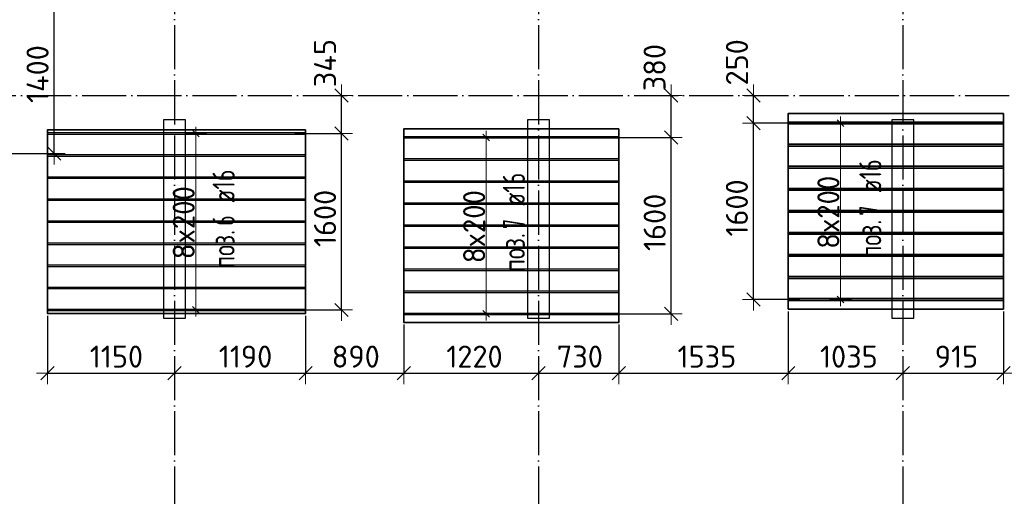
# Model space of a CAD drawing. Header units: millimetres. Extents: x 13527 to 139154, y -122592 to 61893.
# Tile 60 of 130: x 91638 to 100560, y -26934 to -22613. Entities that reach past the tile are written whole.
import ezdxf

# ---------------------------------------------------------------- set-up
doc = ezdxf.new("R2010")
doc.units = ezdxf.units.MM
doc.header["$PDMODE"] = 65
for name, pattern in [('______11', [500, 400, -50, 0, -50]), ('______2', [270, 200, -70]), ('______5', [1100, 800, -100, 100, -100])]:
    doc.linetypes.add(name, pattern=pattern)
doc.layers.add('Арм.стержн. Доп. Арм. ниж.зоны Х', color=7, linetype='Continuous', lineweight=35, true_color=0xff1cff)
doc.layers.add('Осевая линия_ общее', color=7, linetype='______5', lineweight=13, true_color=0xa0a0a0)
for name, color, linetype, lineweight in [('Колонна (1)', 7, 'Continuous', 35), ('Размерная линия_ общее_1', 7, 'Continuous', 13), ('Стена_ общее', 7, 'Continuous', 35)]:
    doc.layers.add(name, color=color, linetype=linetype, lineweight=lineweight)
doc.styles.add('ISOCPEUR', font='isocpeur.ttf')
doc.dimstyles.new('DIMSTYLE_8', dxfattribs={"dimtxt": 200, "dimasz": 200, "dimexe": 0, "dimexo": 0, "dimgap": 100, "dimtad": 2, "dimdec": 0, "dimrnd": 5, "dimzin": 12, "dimdsep": 46, "dimtxsty": 'ISOCPEUR', "dimblk1": 'ALL_ML_STRICH', "dimblk2": 'ALL_ML_STRICH', "dimsah": 1, "dimcen": 0, "dimclrd": 7, "dimclre": 256, "dimclrt": 7, "dimadec": 0, "dimazin": 0, "dimtfac": 1, "dimtdec": 0, "dimtix": 1, "dimtmove": 2, "dimatfit": 3, "dimfxl": 0, "dimtvp": 1.2, "dimtzin": 0, "dimlwd": 0, "dimlwe": -3, "dimarcsym": 0})
doc.dimstyles.new('DIMSTYLE_9', dxfattribs={"dimtxt": 200, "dimasz": 200, "dimexe": 0, "dimexo": 0, "dimgap": 100, "dimtad": 2, "dimdec": 0, "dimrnd": 5, "dimzin": 12, "dimdsep": 46, "dimtxsty": 'ISOCPEUR', "dimblk1": 'ALL_ML_STRICH', "dimblk2": 'ALL_ML_STRICH', "dimsah": 1, "dimcen": 0, "dimclrd": 7, "dimclre": 256, "dimclrt": 7, "dimadec": 0, "dimazin": 0, "dimtfac": 1, "dimtdec": 0, "dimtix": 1, "dimtmove": 2, "dimatfit": 3, "dimfxl": 0, "dimtzin": 0, "dimlwd": 0, "dimlwe": -3, "dimarcsym": 0})

# ---------------------------------------------------------------- blocks, each defined once
blk = doc.blocks.new('СЛОЖНЫЙ_ОБЪЕКТ_2')
at = {"layer": 'Колонна (1)', "color": 9, "lineweight": -3, "true_color": 0xc7c7c7, "transparency": 33554687}
for p, q in [((92940, -23520), (92940, -25320)), ((93140, -23520), (92940, -23520)), ((93140, -25320), (93140, -23520)), ((96240, -23520), (96240, -25320)), ((96440, -23520), (96240, -23520)), ((96440, -25320), (96440, -23520)), ((99540, -23520), (99540, -25320)), ((99740, -23520), (99540, -23520)), ((99740, -25320), (99740, -23520)), ((92940, -25320), (93140, -25320)), ((96240, -25320), (96440, -25320)), ((99540, -25320), (99740, -25320))]:
    blk.add_line(p, q, dxfattribs=at)
blk = doc.blocks.new('ALL_ML_STRICH')
at = {"color": 0, "linetype": 'ByBlock', "lineweight": -2}
for p, q in [((0, -0.5), (0, 0.5)), ((-1, 0), (0.5, 0)), ((-0.3, -0.3), (0.3, 0.3))]:
    blk.add_line(p, q, dxfattribs=at)
blk = doc.blocks.new('*D97')
at = {"layer": 'DEFPOINTS', "color": 7, "linetype": 'Continuous', "lineweight": 13, "transparency": 33554687}
for p in [(94109.8, -23644.7), (94115, -25244.7), (94554.5, -25244.7)]:
    blk.add_point(p, dxfattribs=at)
at = {"layer": 'Размерная линия_ общее_1', "color": 253, "linetype": 'Continuous', "lineweight": -2, "true_color": 0xa0a0a0, "transparency": 33554687}
for p, q in [((94129.8, -23644.7), (94554.5, -23644.7)), ((94135, -25244.7), (94554.5, -25244.7))]:
    blk.add_line(p, q, dxfattribs=at)
at = {"layer": 'Размерная линия_ общее_1', "color": 7, "linetype": 'Continuous', "lineweight": -2, "transparency": 33554687}
blk.add_line((94554.5, -25244.7), (94554.5, -23644.7), dxfattribs=at)
at = {"layer": 'Размерная линия_ общее_1', "color": 7, "linetype": 'Continuous', "lineweight": 13, "transparency": 33554687, "xscale": 200, "yscale": 200, "zscale": 200}
for p, rotation in [((94554.5, -23644.7), 90), ((94554.5, -25244.7), 270)]:
    blk.add_blockref('ALL_ML_STRICH', p, dxfattribs=dict(at, rotation=rotation))
at = {"layer": 'Размерная линия_ общее_1', "color": 7, "linetype": 'Continuous', "lineweight": 13, "transparency": 33554687, "insert": (94404.5, -24414.7), "char_height": 200, "width": 800, "attachment_point": 5, "rotation": 90, "style": 'ISOCPEUR'}
blk.add_mtext('\\A1;{1600}', dxfattribs=at)
blk = doc.blocks.new('*D98')
at = {"layer": 'DEFPOINTS', "color": 7, "linetype": 'Continuous', "lineweight": 13, "transparency": 33554687}
for p in [(94544.2, -23300), (94109.8, -23644.7), (94554.5, -23644.7)]:
    blk.add_point(p, dxfattribs=at)
at = {"layer": 'Размерная линия_ общее_1', "color": 253, "linetype": 'Continuous', "lineweight": -2, "true_color": 0xa0a0a0, "transparency": 33554687}
for p, q in [((94554.5, -23300), (94554.5, -23300)), ((94129.8, -23644.7), (94554.5, -23644.7))]:
    blk.add_line(p, q, dxfattribs=at)
at = {"layer": 'Размерная линия_ общее_1', "color": 7, "linetype": 'Continuous', "lineweight": -2, "transparency": 33554687}
blk.add_line((94554.5, -23644.7), (94554.5, -23300), dxfattribs=at)
at = {"layer": 'Размерная линия_ общее_1', "color": 7, "linetype": 'Continuous', "lineweight": 13, "transparency": 33554687, "xscale": 200, "yscale": 200, "zscale": 200}
for p, rotation in [((94554.5, -23300), 90), ((94554.5, -23644.7), 270)]:
    blk.add_blockref('ALL_ML_STRICH', p, dxfattribs=dict(at, rotation=rotation))
at = {"layer": 'Размерная линия_ общее_1', "color": 7, "linetype": 'Continuous', "lineweight": 13, "transparency": 33554687, "insert": (94405.1, -23006.9), "char_height": 200, "width": 600, "attachment_point": 5, "rotation": 90, "style": 'ISOCPEUR'}
blk.add_mtext('\\A1;{345}', dxfattribs=at)
blk = doc.blocks.new('*D99')
at = {"layer": 'DEFPOINTS', "color": 7, "linetype": 'Continuous', "lineweight": 13, "transparency": 33554687}
for p in [(98731.3, -23550.2), (98286.6, -25150.2), (98726.1, -25150.2)]:
    blk.add_point(p, dxfattribs=at)
at = {"layer": 'Размерная линия_ общее_1', "color": 253, "linetype": 'Continuous', "lineweight": -2, "true_color": 0xa0a0a0, "transparency": 33554687}
for p, q in [((98711.3, -23550.2), (98286.6, -23550.2)), ((98706.1, -25150.2), (98286.6, -25150.2))]:
    blk.add_line(p, q, dxfattribs=at)
at = {"layer": 'Размерная линия_ общее_1', "color": 7, "linetype": 'Continuous', "lineweight": -2, "transparency": 33554687}
blk.add_line((98286.6, -25150.2), (98286.6, -23550.2), dxfattribs=at)
at = {"layer": 'Размерная линия_ общее_1', "color": 7, "linetype": 'Continuous', "lineweight": 13, "transparency": 33554687, "xscale": 200, "yscale": 200, "zscale": 200}
for p, rotation in [((98286.6, -23550.2), 90), ((98286.6, -25150.2), 270)]:
    blk.add_blockref('ALL_ML_STRICH', p, dxfattribs=dict(at, rotation=rotation))
at = {"layer": 'Размерная линия_ общее_1', "color": 7, "linetype": 'Continuous', "lineweight": 13, "transparency": 33554687, "insert": (98136.6, -24320.2), "char_height": 200, "width": 800, "attachment_point": 5, "rotation": 90, "style": 'ISOCPEUR'}
blk.add_mtext('\\A1;{1600}', dxfattribs=at)
blk = doc.blocks.new('*D100')
at = {"layer": 'DEFPOINTS', "color": 7, "linetype": 'Continuous', "lineweight": 13, "transparency": 33554687}
for p in [(98297, -23300), (98286.6, -23550.2), (98731.3, -23550.2)]:
    blk.add_point(p, dxfattribs=at)
at = {"layer": 'Размерная линия_ общее_1', "color": 253, "linetype": 'Continuous', "lineweight": -2, "true_color": 0xa0a0a0, "transparency": 33554687}
for p, q in [((98286.6, -23300), (98286.6, -23300)), ((98711.3, -23550.2), (98286.6, -23550.2))]:
    blk.add_line(p, q, dxfattribs=at)
at = {"layer": 'Размерная линия_ общее_1', "color": 7, "linetype": 'Continuous', "lineweight": -2, "transparency": 33554687}
blk.add_line((98286.6, -23550.2), (98286.6, -23300), dxfattribs=at)
at = {"layer": 'Размерная линия_ общее_1', "color": 7, "linetype": 'Continuous', "lineweight": 13, "transparency": 33554687, "xscale": 200, "yscale": 200, "zscale": 200}
for p, rotation in [((98286.6, -23300), 90), ((98286.6, -23550.2), 270)]:
    blk.add_blockref('ALL_ML_STRICH', p, dxfattribs=dict(at, rotation=rotation))
at = {"layer": 'Размерная линия_ общее_1', "color": 7, "linetype": 'Continuous', "lineweight": 13, "transparency": 33554687, "insert": (98137.4, -22999.7), "char_height": 200, "width": 600, "attachment_point": 5, "rotation": 90, "style": 'ISOCPEUR'}
blk.add_mtext('\\A1;{250}', dxfattribs=at)
blk = doc.blocks.new('*D101')
at = {"layer": 'DEFPOINTS', "color": 7, "linetype": 'Continuous', "lineweight": 13, "transparency": 33554687}
for p in [(96947.3, -23680.6), (96895.6, -25280.6), (97542, -25280.6)]:
    blk.add_point(p, dxfattribs=at)
at = {"layer": 'Размерная линия_ общее_1', "color": 253, "linetype": 'Continuous', "lineweight": -2, "true_color": 0xa0a0a0, "transparency": 33554687}
for p, q in [((96967.3, -23680.6), (97542, -23680.6)), ((96915.6, -25280.6), (97542, -25280.6))]:
    blk.add_line(p, q, dxfattribs=at)
at = {"layer": 'Размерная линия_ общее_1', "color": 7, "linetype": 'Continuous', "lineweight": -2, "transparency": 33554687}
blk.add_line((97542, -25280.6), (97542, -23680.6), dxfattribs=at)
at = {"layer": 'Размерная линия_ общее_1', "color": 7, "linetype": 'Continuous', "lineweight": 13, "transparency": 33554687, "xscale": 200, "yscale": 200, "zscale": 200}
for p, rotation in [((97542, -23680.6), 90), ((97542, -25280.6), 270)]:
    blk.add_blockref('ALL_ML_STRICH', p, dxfattribs=dict(at, rotation=rotation))
at = {"layer": 'Размерная линия_ общее_1', "color": 7, "linetype": 'Continuous', "lineweight": 13, "transparency": 33554687, "insert": (97392, -24450.6), "char_height": 200, "width": 800, "attachment_point": 5, "rotation": 90, "style": 'ISOCPEUR'}
blk.add_mtext('\\A1;{1600}', dxfattribs=at)
blk = doc.blocks.new('*D102')
at = {"layer": 'DEFPOINTS', "color": 7, "linetype": 'Continuous', "lineweight": 13, "transparency": 33554687}
for p in [(97542, -23300), (96947.3, -23680.6), (97542, -23680.6)]:
    blk.add_point(p, dxfattribs=at)
at = {"layer": 'Размерная линия_ общее_1', "color": 253, "linetype": 'Continuous', "lineweight": -2, "true_color": 0xa0a0a0, "transparency": 33554687}
for p, q in [((97542, -23300), (97542, -23300)), ((96967.3, -23680.6), (97542, -23680.6))]:
    blk.add_line(p, q, dxfattribs=at)
at = {"layer": 'Размерная линия_ общее_1', "color": 7, "linetype": 'Continuous', "lineweight": -2, "transparency": 33554687}
blk.add_line((97542, -23680.6), (97542, -23300), dxfattribs=at)
at = {"layer": 'Размерная линия_ общее_1', "color": 7, "linetype": 'Continuous', "lineweight": 13, "transparency": 33554687, "xscale": 200, "yscale": 200, "zscale": 200}
for p, rotation in [((97542, -23300), 90), ((97542, -23680.6), 270)]:
    blk.add_blockref('ALL_ML_STRICH', p, dxfattribs=dict(at, rotation=rotation))
at = {"layer": 'Размерная линия_ общее_1', "color": 7, "linetype": 'Continuous', "lineweight": 13, "transparency": 33554687, "insert": (97390.8, -23047.5), "char_height": 200, "width": 600, "attachment_point": 5, "rotation": 90, "style": 'ISOCPEUR'}
blk.add_mtext('\\A1;{380}', dxfattribs=at)
blk = doc.blocks.new('*D103')
at = {"layer": 'DEFPOINTS', "color": 7, "linetype": 'Continuous', "lineweight": 13, "transparency": 33554687}
for p in [(91888.7, -25276.7), (93040, -25751.3), (91888.7, -25817.5)]:
    blk.add_point(p, dxfattribs=at)
at = {"layer": 'Размерная линия_ общее_1', "color": 253, "linetype": 'Continuous', "lineweight": -2, "true_color": 0xa0a0a0, "transparency": 33554687}
for p, q in [((91888.7, -25296.7), (91888.7, -25817.5)), ((93040, -25771.3), (93040, -25817.5))]:
    blk.add_line(p, q, dxfattribs=at)
at = {"layer": 'Размерная линия_ общее_1', "color": 7, "linetype": 'Continuous', "lineweight": -2, "transparency": 33554687}
blk.add_line((91888.7, -25817.5), (93040, -25817.5), dxfattribs=at)
at = {"layer": 'Размерная линия_ общее_1', "color": 7, "linetype": 'Continuous', "lineweight": 13, "transparency": 33554687, "xscale": 200, "yscale": 200, "zscale": 200, "rotation": 180}
blk.add_blockref('ALL_ML_STRICH', (91888.7, -25817.5), dxfattribs=at)
at = {"layer": 'Размерная линия_ общее_1', "color": 7, "linetype": 'Continuous', "lineweight": 13, "transparency": 33554687, "xscale": 200, "yscale": 200, "zscale": 200}
blk.add_blockref('ALL_ML_STRICH', (93040, -25817.5), dxfattribs=at)
at = {"layer": 'Размерная линия_ общее_1', "color": 7, "linetype": 'Continuous', "lineweight": 13, "transparency": 33554687, "insert": (92514.3, -25667.5), "char_height": 200, "width": 800, "attachment_point": 5, "style": 'ISOCPEUR'}
blk.add_mtext('\\A1;{1150}', dxfattribs=at)
blk = doc.blocks.new('*D104')
at = {"layer": 'DEFPOINTS', "color": 7, "linetype": 'Continuous', "lineweight": 13, "transparency": 33554687}
for p in [(94228.7, -25276.7), (93040, -25751.3), (93040, -25817.5)]:
    blk.add_point(p, dxfattribs=at)
at = {"layer": 'Размерная линия_ общее_1', "color": 253, "linetype": 'Continuous', "lineweight": -2, "true_color": 0xa0a0a0, "transparency": 33554687}
for p, q in [((94228.7, -25296.7), (94228.7, -25817.5)), ((93040, -25771.3), (93040, -25817.5))]:
    blk.add_line(p, q, dxfattribs=at)
at = {"layer": 'Размерная линия_ общее_1', "color": 7, "linetype": 'Continuous', "lineweight": -2, "transparency": 33554687}
blk.add_line((93040, -25817.5), (94228.7, -25817.5), dxfattribs=at)
at = {"layer": 'Размерная линия_ общее_1', "color": 7, "linetype": 'Continuous', "lineweight": 13, "transparency": 33554687, "xscale": 200, "yscale": 200, "zscale": 200, "rotation": 180}
blk.add_blockref('ALL_ML_STRICH', (93040, -25817.5), dxfattribs=at)
at = {"layer": 'Размерная линия_ общее_1', "color": 7, "linetype": 'Continuous', "lineweight": 13, "transparency": 33554687, "xscale": 200, "yscale": 200, "zscale": 200}
blk.add_blockref('ALL_ML_STRICH', (94228.7, -25817.5), dxfattribs=at)
at = {"layer": 'Размерная линия_ общее_1', "color": 7, "linetype": 'Continuous', "lineweight": 13, "transparency": 33554687, "insert": (93684.3, -25667.5), "char_height": 200, "width": 800, "attachment_point": 5, "style": 'ISOCPEUR'}
blk.add_mtext('\\A1;{1190}', dxfattribs=at)
blk = doc.blocks.new('*D105')
at = {"layer": 'DEFPOINTS', "color": 7, "linetype": 'Continuous', "lineweight": 13, "transparency": 33554687}
for p in [(94228.7, -25276.7), (95117.6, -25357.6), (94228.7, -25817.5)]:
    blk.add_point(p, dxfattribs=at)
at = {"layer": 'Размерная линия_ общее_1', "color": 253, "linetype": 'Continuous', "lineweight": -2, "true_color": 0xa0a0a0, "transparency": 33554687}
for p, q in [((94228.7, -25296.7), (94228.7, -25817.5)), ((95117.6, -25377.6), (95117.6, -25817.5))]:
    blk.add_line(p, q, dxfattribs=at)
at = {"layer": 'Размерная линия_ общее_1', "color": 7, "linetype": 'Continuous', "lineweight": -2, "transparency": 33554687}
blk.add_line((94228.7, -25817.5), (95117.6, -25817.5), dxfattribs=at)
at = {"layer": 'Размерная линия_ общее_1', "color": 7, "linetype": 'Continuous', "lineweight": 13, "transparency": 33554687, "xscale": 200, "yscale": 200, "zscale": 200, "rotation": 180}
blk.add_blockref('ALL_ML_STRICH', (94228.7, -25817.5), dxfattribs=at)
at = {"layer": 'Размерная линия_ общее_1', "color": 7, "linetype": 'Continuous', "lineweight": 13, "transparency": 33554687, "xscale": 200, "yscale": 200, "zscale": 200}
blk.add_blockref('ALL_ML_STRICH', (95117.6, -25817.5), dxfattribs=at)
at = {"layer": 'Размерная линия_ общее_1', "color": 7, "linetype": 'Continuous', "lineweight": 13, "transparency": 33554687, "insert": (94683.1, -25667.5), "char_height": 200, "width": 600, "attachment_point": 5, "style": 'ISOCPEUR'}
blk.add_mtext('\\A1;{890}', dxfattribs=at)
blk = doc.blocks.new('*D106')
at = {"layer": 'DEFPOINTS', "color": 7, "linetype": 'Continuous', "lineweight": 13, "transparency": 33554687}
for p in [(95117.6, -25357.6), (95117.6, -25817.5), (96340, -25827.5)]:
    blk.add_point(p, dxfattribs=at)
at = {"layer": 'Размерная линия_ общее_1', "color": 253, "linetype": 'Continuous', "lineweight": -2, "true_color": 0xa0a0a0, "transparency": 33554687}
for p, q in [((95117.6, -25377.6), (95117.6, -25817.5)), ((96340, -25817.5), (96340, -25817.5))]:
    blk.add_line(p, q, dxfattribs=at)
at = {"layer": 'Размерная линия_ общее_1', "color": 7, "linetype": 'Continuous', "lineweight": -2, "transparency": 33554687}
blk.add_line((95117.6, -25817.5), (96340, -25817.5), dxfattribs=at)
at = {"layer": 'Размерная линия_ общее_1', "color": 7, "linetype": 'Continuous', "lineweight": 13, "transparency": 33554687, "xscale": 200, "yscale": 200, "zscale": 200, "rotation": 180}
blk.add_blockref('ALL_ML_STRICH', (95117.6, -25817.5), dxfattribs=at)
at = {"layer": 'Размерная линия_ общее_1', "color": 7, "linetype": 'Continuous', "lineweight": 13, "transparency": 33554687, "xscale": 200, "yscale": 200, "zscale": 200}
blk.add_blockref('ALL_ML_STRICH', (96340, -25817.5), dxfattribs=at)
at = {"layer": 'Размерная линия_ общее_1', "color": 7, "linetype": 'Continuous', "lineweight": 13, "transparency": 33554687, "insert": (95758.8, -25667.5), "char_height": 200, "width": 800, "attachment_point": 5, "style": 'ISOCPEUR'}
blk.add_mtext('\\A1;{1220}', dxfattribs=at)
blk = doc.blocks.new('*D107')
at = {"layer": 'DEFPOINTS', "color": 7, "linetype": 'Continuous', "lineweight": 13, "transparency": 33554687}
for p in [(97067.6, -25357.6), (96340, -25817.5), (96340, -25827.5)]:
    blk.add_point(p, dxfattribs=at)
at = {"layer": 'Размерная линия_ общее_1', "color": 253, "linetype": 'Continuous', "lineweight": -2, "true_color": 0xa0a0a0, "transparency": 33554687}
for p, q in [((97067.6, -25377.6), (97067.6, -25817.5)), ((96340, -25817.5), (96340, -25817.5))]:
    blk.add_line(p, q, dxfattribs=at)
at = {"layer": 'Размерная линия_ общее_1', "color": 7, "linetype": 'Continuous', "lineweight": -2, "transparency": 33554687}
blk.add_line((96340, -25817.5), (97067.6, -25817.5), dxfattribs=at)
at = {"layer": 'Размерная линия_ общее_1', "color": 7, "linetype": 'Continuous', "lineweight": 13, "transparency": 33554687, "xscale": 200, "yscale": 200, "zscale": 200, "rotation": 180}
blk.add_blockref('ALL_ML_STRICH', (96340, -25817.5), dxfattribs=at)
at = {"layer": 'Размерная линия_ общее_1', "color": 7, "linetype": 'Continuous', "lineweight": 13, "transparency": 33554687, "xscale": 200, "yscale": 200, "zscale": 200}
blk.add_blockref('ALL_ML_STRICH', (97067.6, -25817.5), dxfattribs=at)
at = {"layer": 'Размерная линия_ общее_1', "color": 7, "linetype": 'Continuous', "lineweight": 13, "transparency": 33554687, "insert": (96713.8, -25667.5), "char_height": 200, "width": 600, "attachment_point": 5, "style": 'ISOCPEUR'}
blk.add_mtext('\\A1;{730}', dxfattribs=at)
blk = doc.blocks.new('*D108')
at = {"layer": 'DEFPOINTS', "color": 7, "linetype": 'Continuous', "lineweight": 13, "transparency": 33554687}
for p in [(98602.7, -25237.2), (97067.6, -25357.6), (97067.6, -25817.5)]:
    blk.add_point(p, dxfattribs=at)
at = {"layer": 'Размерная линия_ общее_1', "color": 253, "linetype": 'Continuous', "lineweight": -2, "true_color": 0xa0a0a0, "transparency": 33554687}
for p, q in [((98602.7, -25257.2), (98602.7, -25817.5)), ((97067.6, -25377.6), (97067.6, -25817.5))]:
    blk.add_line(p, q, dxfattribs=at)
at = {"layer": 'Размерная линия_ общее_1', "color": 7, "linetype": 'Continuous', "lineweight": -2, "transparency": 33554687}
blk.add_line((97067.6, -25817.5), (98602.7, -25817.5), dxfattribs=at)
at = {"layer": 'Размерная линия_ общее_1', "color": 7, "linetype": 'Continuous', "lineweight": 13, "transparency": 33554687, "xscale": 200, "yscale": 200, "zscale": 200, "rotation": 180}
blk.add_blockref('ALL_ML_STRICH', (97067.6, -25817.5), dxfattribs=at)
at = {"layer": 'Размерная линия_ общее_1', "color": 7, "linetype": 'Continuous', "lineweight": 13, "transparency": 33554687, "xscale": 200, "yscale": 200, "zscale": 200}
blk.add_blockref('ALL_ML_STRICH', (98602.7, -25817.5), dxfattribs=at)
at = {"layer": 'Размерная линия_ общее_1', "color": 7, "linetype": 'Continuous', "lineweight": 13, "transparency": 33554687, "insert": (97865.1, -25667.5), "char_height": 200, "width": 800, "attachment_point": 5, "style": 'ISOCPEUR'}
blk.add_mtext('\\A1;{1535}', dxfattribs=at)
blk = doc.blocks.new('*D109')
at = {"layer": 'DEFPOINTS', "color": 7, "linetype": 'Continuous', "lineweight": 13, "transparency": 33554687}
for p in [(98602.7, -25237.2), (98602.7, -25817.5), (99640, -25816.3)]:
    blk.add_point(p, dxfattribs=at)
at = {"layer": 'Размерная линия_ общее_1', "color": 253, "linetype": 'Continuous', "lineweight": -2, "true_color": 0xa0a0a0, "transparency": 33554687}
for p, q in [((98602.7, -25257.2), (98602.7, -25817.5)), ((99640, -25817.5), (99640, -25817.5))]:
    blk.add_line(p, q, dxfattribs=at)
at = {"layer": 'Размерная линия_ общее_1', "color": 7, "linetype": 'Continuous', "lineweight": -2, "transparency": 33554687}
blk.add_line((98602.7, -25817.5), (99640, -25817.5), dxfattribs=at)
at = {"layer": 'Размерная линия_ общее_1', "color": 7, "linetype": 'Continuous', "lineweight": 13, "transparency": 33554687, "xscale": 200, "yscale": 200, "zscale": 200, "rotation": 180}
blk.add_blockref('ALL_ML_STRICH', (98602.7, -25817.5), dxfattribs=at)
at = {"layer": 'Размерная линия_ общее_1', "color": 7, "linetype": 'Continuous', "lineweight": 13, "transparency": 33554687, "xscale": 200, "yscale": 200, "zscale": 200}
blk.add_blockref('ALL_ML_STRICH', (99640, -25817.5), dxfattribs=at)
at = {"layer": 'Размерная линия_ общее_1', "color": 7, "linetype": 'Continuous', "lineweight": 13, "transparency": 33554687, "insert": (99151.3, -25667.5), "char_height": 200, "width": 800, "attachment_point": 5, "style": 'ISOCPEUR'}
blk.add_mtext('\\A1;{1035}', dxfattribs=at)
blk = doc.blocks.new('*D110')
at = {"layer": 'DEFPOINTS', "color": 7, "linetype": 'Continuous', "lineweight": 13, "transparency": 33554687}
for p in [(100552.7, -25237.2), (99640, -25816.3), (99640, -25817.5)]:
    blk.add_point(p, dxfattribs=at)
at = {"layer": 'Размерная линия_ общее_1', "color": 253, "linetype": 'Continuous', "lineweight": -2, "true_color": 0xa0a0a0, "transparency": 33554687}
for p, q in [((100552.7, -25257.2), (100552.7, -25817.5)), ((99640, -25817.5), (99640, -25817.5))]:
    blk.add_line(p, q, dxfattribs=at)
at = {"layer": 'Размерная линия_ общее_1', "color": 7, "linetype": 'Continuous', "lineweight": -2, "transparency": 33554687}
blk.add_line((99640, -25817.5), (100552.7, -25817.5), dxfattribs=at)
at = {"layer": 'Размерная линия_ общее_1', "color": 7, "linetype": 'Continuous', "lineweight": 13, "transparency": 33554687, "xscale": 200, "yscale": 200, "zscale": 200, "rotation": 180}
blk.add_blockref('ALL_ML_STRICH', (99640, -25817.5), dxfattribs=at)
at = {"layer": 'Размерная линия_ общее_1', "color": 7, "linetype": 'Continuous', "lineweight": 13, "transparency": 33554687, "xscale": 200, "yscale": 200, "zscale": 200}
blk.add_blockref('ALL_ML_STRICH', (100552.7, -25817.5), dxfattribs=at)
at = {"layer": 'Размерная линия_ общее_1', "color": 7, "linetype": 'Continuous', "lineweight": 13, "transparency": 33554687, "insert": (100126.3, -25667.5), "char_height": 200, "width": 600, "attachment_point": 5, "style": 'ISOCPEUR'}
blk.add_mtext('\\A1;{915}', dxfattribs=at)
blk = doc.blocks.new('*D119')
at = {"layer": 'DEFPOINTS', "color": 7, "linetype": 'Continuous', "lineweight": 13, "transparency": 33554687}
for p in [(91198.7, -22426.1), (91312.5, -23826.1), (91949.6, -23826.1)]:
    blk.add_point(p, dxfattribs=at)
at = {"layer": 'Размерная линия_ общее_1', "color": 253, "linetype": 'Continuous', "lineweight": -2, "true_color": 0xa0a0a0, "transparency": 33554687}
for p, q in [((91218.7, -22426.1), (91949.6, -22426.1)), ((91332.5, -23826.1), (91949.6, -23826.1))]:
    blk.add_line(p, q, dxfattribs=at)
at = {"layer": 'Размерная линия_ общее_1', "color": 7, "linetype": 'Continuous', "lineweight": -2, "transparency": 33554687}
blk.add_line((91949.6, -23826.1), (91949.6, -22426.1), dxfattribs=at)
at = {"layer": 'Размерная линия_ общее_1', "color": 7, "linetype": 'Continuous', "lineweight": 13, "transparency": 33554687, "xscale": 200, "yscale": 200, "zscale": 200}
for p, rotation in [((91949.6, -22426.1), 90), ((91949.6, -23826.1), 270)]:
    blk.add_blockref('ALL_ML_STRICH', p, dxfattribs=dict(at, rotation=rotation))
at = {"layer": 'Размерная линия_ общее_1', "color": 7, "linetype": 'Continuous', "lineweight": 13, "transparency": 33554687, "insert": (91799.6, -23106.1), "char_height": 200, "width": 800, "attachment_point": 5, "rotation": 90, "style": 'ISOCPEUR'}
blk.add_mtext('\\A1;{1400}', dxfattribs=at)

msp = doc.modelspace()

# ---------------------------------------------------------------- linework, layer by layer
at = {"layer": 'Арм.стержн. Доп. Арм. ниж.зоны Х', "color": 253, "linetype": 'Continuous', "lineweight": -3, "true_color": 0xa0a0a0, "transparency": 33554687}
for p, q in [((99075.8, -23550.2), (98975.8, -23550.2)), ((99075.8, -23550.2), (99175.8, -23550.2)), ((93234, -23644.7), (93134, -23644.7)), ((93234, -23644.7), (93334, -23644.7)), ((95865.8, -23680.6), (95765.8, -23680.6)), ((95865.8, -23680.6), (95965.8, -23680.6)), ((99075.8, -25150.2), (98975.8, -25150.2)), ((99075.8, -25150.2), (99175.8, -25150.2)), ((93234, -25244.7), (93134, -25244.7)), ((93234, -25244.7), (93334, -25244.7)), ((95865.8, -25280.6), (95765.8, -25280.6)), ((95865.8, -25280.6), (95965.8, -25280.6))]:
    msp.add_line(p, q, dxfattribs=at)
at = {"layer": 'Арм.стержн. Доп. Арм. ниж.зоны Х', "color": 7, "linetype": 'Continuous', "lineweight": 25, "transparency": 33554687}
for p, q in [((99105.8, -23580.2), (99045.8, -23520.2)), ((93264, -23674.7), (93204, -23614.7)), ((95895.8, -23710.6), (95835.8, -23650.6)), ((99105.8, -25180.2), (99045.8, -25120.2)), ((93264, -25274.7), (93204, -25214.7)), ((95895.8, -25310.6), (95835.8, -25250.6))]:
    msp.add_line(p, q, dxfattribs=at)
at = {"layer": 'Арм.стержн. Доп. Арм. ниж.зоны Х', "color": 7, "linetype": 'Continuous', "lineweight": 13, "transparency": 33554687}
for p, q in [((99075.8, -23550.2), (99075.8, -23490.2)), ((93234, -23644.7), (93234, -23584.7)), ((95865.8, -23680.6), (95865.8, -23620.6)), ((99075.8, -25150.2), (99075.8, -25210.2)), ((93234, -25244.7), (93234, -25304.7)), ((95865.8, -25280.6), (95865.8, -25340.6))]:
    msp.add_line(p, q, dxfattribs=at)
at = {"layer": 'Арм.стержн. Доп. Арм. ниж.зоны Х', "color": 52, "linetype": 'Continuous', "lineweight": 35, "transparency": 33554687}
for points in [[(100552.7, -23463.2), (98602.7, -23463.2), (98602.7, -25237.2), (100552.7, -25237.2), (100552.7, -23463.2)], [(94228.7, -23612.7), (91888.7, -23612.7), (91888.7, -25276.7), (94228.7, -25276.7), (94228.7, -23612.7)], [(97067.6, -23603.6), (95117.6, -23603.6), (95117.6, -25357.6), (97067.6, -25357.6), (97067.6, -23603.6)]]:
    msp.add_lwpolyline(points, dxfattribs=at)
at = {"layer": 'Арм.стержн. Доп. Арм. ниж.зоны Х', "color": 7, "linetype": 'Continuous', "lineweight": 35, "transparency": 33554687}
for points in [[(98602.7, -23542.2), (100552.7, -23542.2), (100552.7, -23558.2), (98602.7, -23558.2), (98602.7, -23542.2)], [(98602.7, -23742.2), (100552.7, -23742.2), (100552.7, -23758.2), (98602.7, -23758.2), (98602.7, -23742.2)], [(98602.7, -23942.2), (100552.7, -23942.2), (100552.7, -23958.2), (98602.7, -23958.2), (98602.7, -23942.2)], [(98602.7, -24142.2), (100552.7, -24142.2), (100552.7, -24158.2), (98602.7, -24158.2), (98602.7, -24142.2)], [(98602.7, -24342.2), (100552.7, -24342.2), (100552.7, -24358.2), (98602.7, -24358.2), (98602.7, -24342.2)], [(98602.7, -24542.2), (100552.7, -24542.2), (100552.7, -24558.2), (98602.7, -24558.2), (98602.7, -24542.2)], [(98602.7, -24742.2), (100552.7, -24742.2), (100552.7, -24758.2), (98602.7, -24758.2), (98602.7, -24742.2)], [(98602.7, -24942.2), (100552.7, -24942.2), (100552.7, -24958.2), (98602.7, -24958.2), (98602.7, -24942.2)], [(98602.7, -25142.2), (100552.7, -25142.2), (100552.7, -25158.2), (98602.7, -25158.2), (98602.7, -25142.2)]]:
    msp.add_lwpolyline(points, dxfattribs=at)
at = {"layer": 'Арм.стержн. Доп. Арм. ниж.зоны Х', "color": 7, "linetype": 'Continuous', "lineweight": 13, "transparency": 33554687}
for points in [[(99075.8, -25150.2), (99075.8, -24790.2), (99075.8, -24790.2), (99075.8, -24790.2), (99075.8, -24790.2), (99075.8, -23910.2), (99075.8, -23910.2), (99075.8, -23550.2)], [(93234, -25244.7), (93234, -24884.7), (93234, -24884.7), (93234, -24884.7), (93234, -24884.7), (93234, -24004.7), (93234, -24004.7), (93234, -23644.7)], [(95865.8, -25280.6), (95865.8, -24920.6), (95865.8, -24920.6), (95865.8, -24920.6), (95865.8, -24920.6), (95865.8, -24040.6), (95865.8, -24040.6), (95865.8, -23680.6)]]:
    msp.add_lwpolyline(points, dxfattribs=at)
at = {"layer": 'Арм.стержн. Доп. Арм. ниж.зоны Х', "color": 7, "linetype": 'Continuous', "lineweight": 25, "transparency": 33554687}
for points in [[(91888.7, -23636.7), (94228.7, -23636.7), (94228.7, -23652.7), (91888.7, -23652.7), (91888.7, -23636.7)], [(95117.6, -23672.6), (97067.6, -23672.6), (97067.6, -23688.6), (95117.6, -23688.6), (95117.6, -23672.6)], [(91888.7, -23836.7), (94228.7, -23836.7), (94228.7, -23852.7), (91888.7, -23852.7), (91888.7, -23836.7)], [(95117.6, -23872.6), (97067.6, -23872.6), (97067.6, -23888.6), (95117.6, -23888.6), (95117.6, -23872.6)], [(91888.7, -24036.7), (94228.7, -24036.7), (94228.7, -24052.7), (91888.7, -24052.7), (91888.7, -24036.7)], [(95117.6, -24072.6), (97067.6, -24072.6), (97067.6, -24088.6), (95117.6, -24088.6), (95117.6, -24072.6)], [(91888.7, -24236.7), (94228.7, -24236.7), (94228.7, -24252.7), (91888.7, -24252.7), (91888.7, -24236.7)], [(95117.6, -24272.6), (97067.6, -24272.6), (97067.6, -24288.6), (95117.6, -24288.6), (95117.6, -24272.6)], [(91888.7, -24436.7), (94228.7, -24436.7), (94228.7, -24452.7), (91888.7, -24452.7), (91888.7, -24436.7)], [(95117.6, -24472.6), (97067.6, -24472.6), (97067.6, -24488.6), (95117.6, -24488.6), (95117.6, -24472.6)], [(91888.7, -24636.7), (94228.7, -24636.7), (94228.7, -24652.7), (91888.7, -24652.7), (91888.7, -24636.7)], [(95117.6, -24672.6), (97067.6, -24672.6), (97067.6, -24688.6), (95117.6, -24688.6), (95117.6, -24672.6)], [(91888.7, -24836.7), (94228.7, -24836.7), (94228.7, -24852.7), (91888.7, -24852.7), (91888.7, -24836.7)], [(95117.6, -24872.6), (97067.6, -24872.6), (97067.6, -24888.6), (95117.6, -24888.6), (95117.6, -24872.6)], [(91888.7, -25036.7), (94228.7, -25036.7), (94228.7, -25052.7), (91888.7, -25052.7), (91888.7, -25036.7)], [(95117.6, -25072.6), (97067.6, -25072.6), (97067.6, -25088.6), (95117.6, -25088.6), (95117.6, -25072.6)], [(91888.7, -25236.7), (94228.7, -25236.7), (94228.7, -25252.7), (91888.7, -25252.7), (91888.7, -25236.7)], [(95117.6, -25272.6), (97067.6, -25272.6), (97067.6, -25288.6), (95117.6, -25288.6), (95117.6, -25272.6)]]:
    msp.add_lwpolyline(points, dxfattribs=at)
at = {"layer": 'Осевая линия_ общее', "color": 253, "linetype": '______11', "lineweight": -3, "true_color": 0xa0a0a0, "transparency": 33554687}
for p, q in [((93040, -13660), (93040, -31877.9)), ((96340, -13660), (96340, -31877.9)), ((99640, -13660), (99640, -31877.9)), ((75200, -23300), (119325.4, -23300))]:
    msp.add_line(p, q, dxfattribs=at)

# ---------------------------------------------------------------- block references
at = {"layer": 'Стена_ общее', "color": 9, "linetype": '______2', "lineweight": -3, "true_color": 0xc7c7c7, "transparency": 33554687}
msp.add_blockref('СЛОЖНЫЙ_ОБЪЕКТ_2', (0, 0), dxfattribs=at)

# ---------------------------------------------------------------- texts
at = {"layer": 'Арм.стержн. Доп. Арм. ниж.зоны Х', "color": 7, "linetype": 'Continuous', "lineweight": 25, "transparency": 33554687, "char_height": 200, "attachment_point": 7, "rotation": 90, "style": 'ISOCPEUR'}
for s, insert, width in [('\\W0.74; ø16 ', (99445.8, -24272.6), 624.254), ('\\W0.74; ø16 ', (93585.5, -24365.1), 624.254), ('\\W0.74; ø16 ', (96215.8, -24394.2), 624.254), ('\\W0.65;7', (99445.8, -24389.3), 181.337), ('\\W0.65;6', (93585.5, -24481.8), 181.337), ('\\W0.65;7', (96215.8, -24510.8), 181.337), ('\\W0.77;поз.', (99445.8, -24780.9), 468.039), ('\\W0.77;поз.', (93585.5, -24873.4), 468.039), ('\\W0.77;поз.', (96215.8, -24902.5), 468.039)]:
    msp.add_mtext(s, dxfattribs=dict(at, insert=insert, width=width))
at = {"layer": 'Арм.стержн. Доп. Арм. ниж.зоны Х', "color": 7, "linetype": 'Continuous', "lineweight": 13, "transparency": 33554687, "char_height": 200, "width": 793.963, "attachment_point": 7, "rotation": 90, "style": 'ISOCPEUR'}
for insert in [(99065.8, -24690.2), (93224, -24784.7), (95855.8, -24820.6)]:
    msp.add_mtext('\\W0.95;8x200', dxfattribs=dict(at, insert=insert))

# ---------------------------------------------------------------- dimensions: what is measured, and where the dimension line sits
at = {"layer": 'Размерная линия_ общее_1', "color": 7, "linetype": 'Continuous', "lineweight": 13, "transparency": 33554687}
for base, p1, p2, dimstyle, picture, middle in [((91949.6, -22426.1), (91332.5, -23826.1), (91218.7, -22426.1), 'DIMSTYLE_9', '*D119', (91799.6, -23106.1)), ((94554.5, -23300), (94129.8, -23644.7), (94554.5, -23300), 'DIMSTYLE_8', '*D98', (94405.1, -23006.9)), ((97542, -23300), (96967.3, -23680.6), (97542, -23300), 'DIMSTYLE_8', '*D102', (97390.8, -23047.5)), ((98286.6, -23300), (98711.3, -23550.2), (98286.6, -23300), 'DIMSTYLE_8', '*D100', (98137.4, -22999.7)), ((98286.6, -23550.2), (98706.1, -25150.2), (98711.3, -23550.2), 'DIMSTYLE_9', '*D99', (98136.6, -24320.2)), ((94554.5, -23644.7), (94135, -25244.7), (94129.8, -23644.7), 'DIMSTYLE_9', '*D97', (94404.5, -24414.7)), ((97542, -23680.6), (96915.6, -25280.6), (96967.3, -23680.6), 'DIMSTYLE_9', '*D101', (97392, -24450.6))]:
    dim = msp.add_linear_dim(base=base, p1=p1, p2=p2, angle=90, dimstyle=dimstyle, override={"dimpost": '<>', "dimclrd": 7, "dimclre": 253, "dimclrt": 7, "dimlwd": 0, "dimlwe": 65533}, dxfattribs=at)
    dim.commit()
    dim.dimension.update_dxf_attribs({"geometry": picture, "text_midpoint": middle, "dimtype": 160})
for base, p1, p2, picture, middle in [((98602.7, -25817.5), (97067.6, -25377.6), (98602.7, -25257.2), '*D108', (97865.1, -25667.5)), ((99640, -25817.5), (98602.7, -25257.2), (99640, -25817.5), '*D109', (99151.3, -25667.5)), ((100552.7, -25817.5), (99640, -25817.5), (100552.7, -25257.2), '*D110', (100126.3, -25667.5)), ((93040, -25817.5), (91888.7, -25296.7), (93040, -25771.3), '*D103', (92514.3, -25667.5)), ((94228.7, -25817.5), (93040, -25771.3), (94228.7, -25296.7), '*D104', (93684.3, -25667.5)), ((95117.6, -25817.5), (94228.7, -25296.7), (95117.6, -25377.6), '*D105', (94683.1, -25667.5)), ((96340, -25817.5), (95117.6, -25377.6), (96340, -25817.5), '*D106', (95758.8, -25667.5)), ((97067.6, -25817.5), (96340, -25817.5), (97067.6, -25377.6), '*D107', (96713.8, -25667.5))]:
    dim = msp.add_linear_dim(base=base, p1=p1, p2=p2, dimstyle='DIMSTYLE_9', override={"dimpost": '<>', "dimclrd": 7, "dimclre": 253, "dimclrt": 7, "dimlwd": 0, "dimlwe": 65533}, dxfattribs=at)
    dim.commit()
    dim.dimension.update_dxf_attribs({"geometry": picture, "text_midpoint": middle, "dimtype": 160})

doc.saveas('drawing.dxf')
